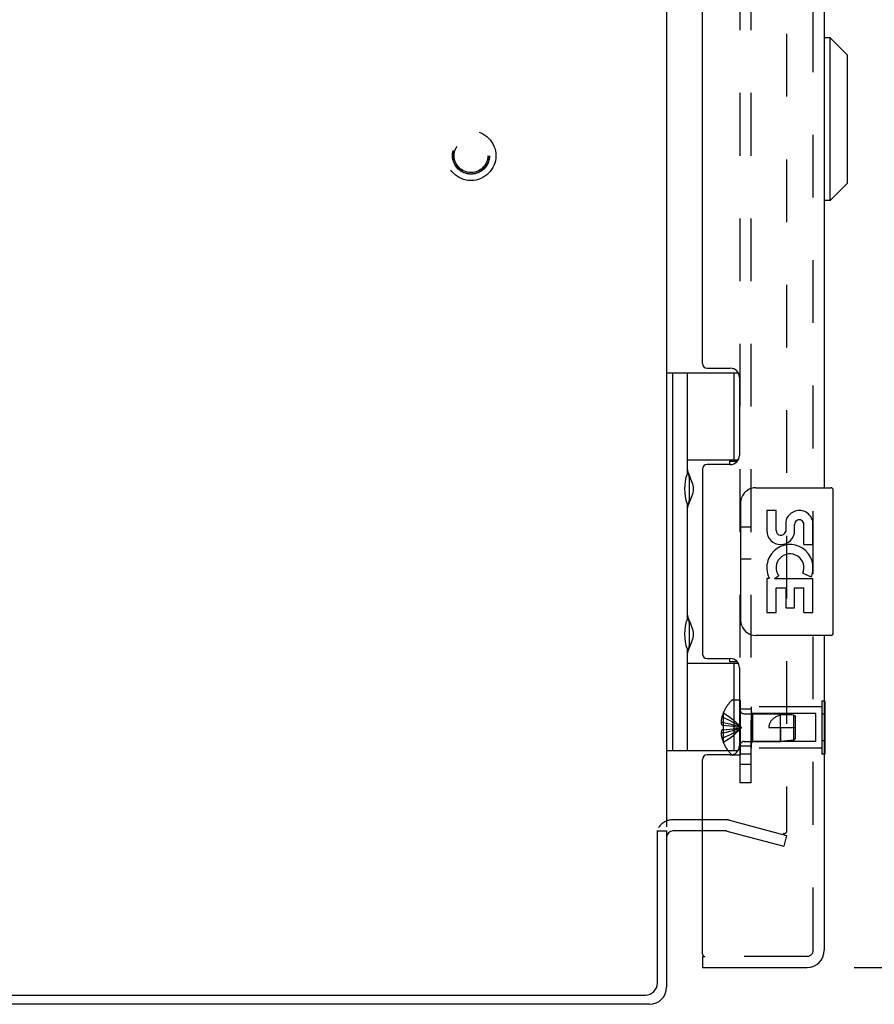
# Model space of a CAD drawing. Header units: inches. Extents: x 0 to 77.3, y 0 to 50.
# Tile 20 of 49: x 44.9 to 50.7, y 19.1 to 25.8. Entities that reach past the tile are written whole.
import ezdxf

# ---------------------------------------------------------------- set-up
doc = ezdxf.new("R2010")
doc.units = ezdxf.units.IN
doc.header["$LTSCALE"] = 4.25
doc.header["$MEASUREMENT"] = 0
doc.linetypes.add('HIDDEN', pattern=[0.2, 0.1, -0.1])
doc.layers.get('0').update_dxf_attribs({"linetype": 'CONTINUOUS'})
for name, color, linetype in [('DEFAULT_2', 8, 'HIDDEN'), ('DIMENSIONS', 7, 'CONTINUOUS'), ('REAR_DOOR', 7, 'CONTINUOUS'), ('SUBPANEL', 7, 'CONTINUOUS')]:
    doc.layers.add(name, color=color, linetype=linetype)
doc.styles.get("Standard").update_dxf_attribs({"font": 'arial.ttf'})
doc.dimstyles.new('DIMSTYLE_1', dxfattribs={"dimtxt": 0.340909, "dimasz": 0.454545, "dimexe": 0.09, "dimexo": 0.07, "dimgap": 0.0375, "dimtad": 0, "dimtih": 1, "dimtoh": 1, "dimzin": 4, "dimdsep": 46, "dimtxsty": 'Standard', "dimblk": '_FILLED', "dimblk1": '_FILLED', "dimblk2": '_FILLED', "dimcen": 0.09, "dimadec": 3, "dimazin": 1, "dimtfac": 1, "dimtdec": 3, "dimtofl": 0, "dimtmove": 0, "dimatfit": 3, "dimldrblk": '_FILLED', "dimfxl": 0, "dimtolj": 1, "dimtzin": 4, "dimarcsym": 0})

# ---------------------------------------------------------------- blocks, each defined once
blk = doc.blocks.new('_FILLED')
at = {"color": 0, "linetype": 'ByBlock'}
blk.add_solid([(0, 0), (-1, 0.2), (-1, -0.2)], dxfattribs=at)
blk = doc.blocks.new('*D5')
at = {"layer": 'DIMENSIONS', "color": 2, "linetype": 'Continuous'}
for p, q in [((50.5464, 30.8841), (51.9993, 30.8841)), ((51.5902, 30.8841), (51.5902, 25.8909)), ((51.5902, 19.3841), (51.5902, 24.1863)), ((50.5464, 19.3841), (51.9993, 19.3841))]:
    blk.add_line(p, q, dxfattribs=at)
at = {"layer": 'DIMENSIONS', "color": 2, "linetype": 'Continuous', "xscale": 0.4545454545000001, "yscale": 0.4545454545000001, "zscale": 0.4545454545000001}
for p, rotation in [((51.5902, 30.8841), 90), ((51.5902, 19.3841), 270)]:
    blk.add_blockref('_FILLED', p, dxfattribs=dict(at, rotation=rotation))
at = {"layer": 'DIMENSIONS', "color": 2, "linetype": 'Continuous', "insert": (51.5902, 25.7204), "char_height": 0.34091, "width": 1.427002, "attachment_point": 2, "line_spacing_factor": 0.9}
blk.add_mtext('11.50\\PREAR\\PDOOR', dxfattribs=at)

msp = doc.modelspace()

# ---------------------------------------------------------------- linework, layer by layer
at = {"color": 3, "linetype": 'Continuous'}
for p, q in [((49.277262, 29.932092), (49.277262, 20.336092)), ((49.214262, 19.277092), (49.214262, 20.310971)), ((49.277262, 20.309092), (49.277262, 19.251092)), ((49.520262, 20.309092), (49.319262, 20.309092)), ((39.682262, 19.197092), (49.134262, 19.197092)), ((49.160262, 19.134092), (39.682262, 19.134092))]:
    msp.add_line(p, q, dxfattribs=at)
at = {"color": 7, "linetype": 'Continuous'}
for p, q in [((49.277262, 23.413592), (49.76195, 23.413592)), ((49.316262, 23.413592), (49.316262, 20.854592)), ((49.415262, 23.413592), (49.415262, 22.726262)), ((49.735262, 22.823092), (49.735262, 23.413592)), ((49.415307, 22.823092), (49.76224, 22.823092)), ((49.704062, 22.814092), (49.756047, 22.814092)), ((49.704062, 22.814092), (49.704062, 22.791592)), ((49.431762, 22.556092), (49.431762, 22.696092)), ((49.415262, 22.525922), (49.415262, 21.742262)), ((49.431762, 21.572092), (49.431762, 21.712092)), ((49.415262, 21.541922), (49.415262, 20.854592)), ((49.415307, 21.445092), (49.76224, 21.445092)), ((49.704062, 21.476592), (49.704062, 21.454092)), ((49.756047, 21.454092), (49.704062, 21.454092)), ((49.735262, 20.854592), (49.735262, 21.445092)), ((49.277262, 20.854592), (49.76195, 20.854592)), ((49.214262, 20.309092), (49.277262, 20.309092))]:
    msp.add_line(p, q, dxfattribs=at)
for points in [[(49.415307, 22.770016), (49.416213, 22.761472), (49.418219, 22.752027), (49.421265, 22.741567), (49.425159, 22.730434), (49.429643, 22.718852), (49.434458, 22.707055), (49.439295, 22.695379), (49.443963, 22.683739), (49.448311, 22.672171), (49.452069, 22.660644), (49.455035, 22.649144), (49.456968, 22.63765), (49.457598, 22.626126), (49.456976, 22.6146), (49.455047, 22.603099), (49.452083, 22.591589), (49.448324, 22.580051), (49.443974, 22.568474), (49.439305, 22.556829), (49.434467, 22.54515), (49.429649, 22.533348), (49.425163, 22.521761), (49.421267, 22.510625), (49.41822, 22.500162), (49.416213, 22.490715), (49.415307, 22.482169)], [(49.415307, 21.786016), (49.416213, 21.777472), (49.418219, 21.768027), (49.421265, 21.757567), (49.425159, 21.746434), (49.429643, 21.734852), (49.434458, 21.723055), (49.439295, 21.711379), (49.443963, 21.699739), (49.448311, 21.688171), (49.452069, 21.676644), (49.455035, 21.665144), (49.456968, 21.65365), (49.457598, 21.642126), (49.456976, 21.6306), (49.455047, 21.619099), (49.452083, 21.607589), (49.448324, 21.596051), (49.443974, 21.584474), (49.439305, 21.572829), (49.434467, 21.56115), (49.429649, 21.549348), (49.425163, 21.537761), (49.421267, 21.526625), (49.41822, 21.516162), (49.416213, 21.506715), (49.415307, 21.498169)]]:
    msp.add_lwpolyline(points, dxfattribs=at)
for centre, start, end in [((49.341762, 22.696092), 0, 35.1877476), ((49.341762, 22.556092), 324.8122524, 360), ((49.341762, 21.712092), 0, 35.1877476), ((49.341762, 21.572092), 324.8122524, 360)]:
    msp.add_arc(centre, 0.09, start, end, dxfattribs=at)
at = {"color": 3, "linetype": 'Continuous'}
for centre, radius, start, end in [((49.319262, 20.267092), 0.042, 90, 180), ((49.134262, 19.277092), 0.08, 270, 360), ((49.160262, 19.251092), 0.117, 270, 360)]:
    msp.add_arc(centre, radius, start, end, dxfattribs=at)
at = {"color": 7, "linetype": 'Continuous'}
for centre in [(49.504418, 22.626092), (49.504418, 21.642092)]:
    msp.add_ellipse(centre, major_axis=(0, 0.1875), ratio=0.5625, start_param=1.0071888, end_param=2.13440385, dxfattribs=at)
at = {"layer": 'DEFAULT_2', "color": 8, "linetype": 'HIDDEN'}
for p, q in [((50.089897, 29.95939), (50.089897, 20.308794)), ((49.677898, 20.384092), (49.319262, 20.384092)), ((49.70378, 20.380685), (50.089897, 20.277225)), ((49.677898, 20.309092), (49.520262, 20.309092)), ((49.684369, 20.30824), (50.070485, 20.204781)), ((50.089897, 20.277225), (50.070485, 20.204781))]:
    msp.add_line(p, q, dxfattribs=at)
for points in [[(50.070579, 20.288794), (50.070182, 20.288798), (50.068721, 20.288887), (50.067275, 20.289089), (50.065839, 20.289405)], [(50.089897, 20.308794), (50.089841, 20.307276), (50.089675, 20.305774), (50.0894, 20.304286), (50.089016, 20.302824), (50.088527, 20.301396), (50.087934, 20.300011), (50.087242, 20.298676), (50.086455, 20.297399), (50.085576, 20.296187), (50.084611, 20.295048), (50.083565, 20.293988), (50.082445, 20.293012), (50.081257, 20.292128), (50.080008, 20.291338), (50.078704, 20.29065), (50.077354, 20.290065), (50.075965, 20.289588), (50.074545, 20.28922), (50.073103, 20.288966), (50.071646, 20.288824), (50.070579, 20.288794)]]:
    msp.add_lwpolyline(points, dxfattribs=at)
for radius in [0.1685, 0.12505, 0.124, 0.114]:
    msp.add_circle((47.952262, 24.884092), radius, dxfattribs=at)
for centre, radius, start, end in [((49.319262, 20.267092), 0.117, 90, 146.9001751), ((49.677898, 20.284092), 0.1, 75, 90), ((49.677898, 20.284092), 0.025, 75, 90)]:
    msp.add_arc(centre, radius, start, end, dxfattribs=at)
at = {"layer": 'REAR_DOOR', "color": 8, "linetype": 'HIDDEN'}
for p, q in [((50.270262, 19.501092), (50.270262, 30.767092)), ((49.774262, 21.195592), (49.727712, 21.195592)), ((49.774262, 21.195592), (49.774262, 20.822592)), ((50.328262, 21.149092), (49.849262, 21.149092)), ((49.849262, 21.149092), (49.849262, 20.869092)), ((50.345262, 21.189225), (50.328262, 21.189225)), ((50.328262, 21.189225), (50.328262, 20.828959)), ((49.661303, 21.108359), (49.660905, 21.108592)), ((49.661303, 21.108359), (49.660905, 21.107377)), ((49.660905, 21.107377), (49.660905, 21.024592)), ((49.802462, 21.103092), (50.049262, 21.103092)), ((49.859262, 21.104092), (49.849262, 21.114092)), ((50.286762, 21.104092), (49.859262, 21.104092)), ((49.859262, 21.104092), (49.859262, 20.914092)), ((50.139311, 21.094087), (50.049262, 21.103092)), ((50.049262, 20.915092), (50.049262, 21.103092)), ((50.149262, 21.083092), (50.139311, 21.094087)), ((50.139311, 20.924097), (50.139311, 21.094087)), ((50.139311, 21.094026), (50.144475, 21.088367)), ((50.144475, 21.088367), (50.149262, 21.083092)), ((50.149262, 20.935093), (50.149262, 21.083092)), ((50.286762, 20.914092), (50.286762, 21.104092)), ((50.345262, 21.099159), (50.328262, 21.099159)), ((49.660905, 21.043992), (49.645956, 21.043992)), ((49.660905, 21.077592), (49.650857, 21.077592)), ((49.660905, 21.024592), (49.650857, 21.024592)), ((49.661303, 21.024556), (49.660905, 21.024592)), ((49.660905, 21.024592), (49.683378, 21.022422)), ((49.660905, 20.974193), (49.645956, 20.974193)), ((49.660905, 20.993592), (49.650857, 20.993592)), ((49.660905, 20.993592), (49.683378, 20.995762)), ((49.661303, 20.993629), (49.660905, 20.993592)), ((49.660905, 20.993592), (49.660905, 20.910807)), ((49.683055, 20.995729), (49.704863, 20.998073)), ((49.704611, 20.998045), (49.725758, 21.000562)), ((49.725575, 21.000539), (49.746063, 21.003228)), ((49.969262, 21.009092), (50.149262, 21.009092)), ((50.049259, 21.009092), (50.049262, 20.915092)), ((49.660905, 20.940592), (49.650857, 20.940592)), ((49.660905, 20.910807), (49.661303, 20.909826)), ((49.661303, 20.909826), (49.660905, 20.909592)), ((49.802462, 20.915092), (50.049262, 20.915092)), ((49.859262, 20.914092), (49.849262, 20.904092)), ((50.286762, 20.914092), (49.859262, 20.914092)), ((50.139311, 20.924097), (50.049262, 20.915092)), ((50.149262, 20.935093), (50.139311, 20.924097)), ((50.345262, 20.919026), (50.328262, 20.919026)), ((49.774262, 20.822592), (49.727712, 20.822592)), ((50.328262, 20.869092), (49.849262, 20.869092)), ((50.345262, 20.828959), (50.328262, 20.828959)), ((50.228262, 19.459092), (49.535262, 19.459092))]:
    msp.add_line(p, q, dxfattribs=at)
at = {"layer": 'REAR_DOOR', "color": 3, "linetype": 'Continuous'}
for p, q in [((50.345262, 27.634092), (50.345262, 22.634092)), ((49.520262, 23.475592), (49.520262, 26.792592)), ((49.551262, 23.444592), (49.708262, 23.444592)), ((49.770262, 23.382592), (49.770262, 22.853592)), ((49.520262, 22.760592), (49.520262, 21.507592)), ((49.708262, 22.791592), (49.551262, 22.791592)), ((50.345262, 21.634092), (50.345262, 19.501092)), ((49.551262, 21.476592), (49.708262, 21.476592)), ((49.770262, 21.414592), (49.770262, 20.885592)), ((49.708262, 20.823592), (49.551262, 20.823592)), ((49.520262, 19.474092), (49.520262, 20.792592)), ((49.520262, 19.384092), (50.228262, 19.384092))]:
    msp.add_line(p, q, dxfattribs=at)
at = {"layer": 'REAR_DOOR', "color": 7, "linetype": 'Continuous'}
for p, q in [((50.384632, 25.682974), (50.345262, 25.682974)), ((50.502742, 25.564864), (50.384632, 25.682974)), ((50.384632, 24.580612), (50.384632, 25.682974)), ((50.502742, 24.698722), (50.502742, 25.564864)), ((50.502742, 24.698722), (50.384632, 24.580612)), ((50.384632, 24.580612), (50.345262, 24.580612)), ((49.880262, 22.634092), (50.390262, 22.634092)), ((50.405262, 21.649092), (50.405262, 22.619092)), ((49.780355, 21.734092), (49.780355, 22.534092)), ((50.018468, 22.47989), (49.955594, 22.47989)), ((49.955594, 22.47989), (49.955594, 22.343572)), ((50.018468, 22.343572), (50.018468, 22.47989)), ((50.083588, 22.406131), (50.083636, 22.337123)), ((50.144232, 22.343572), (50.144196, 22.385558)), ((50.207087, 22.249267), (50.207087, 22.385585)), ((50.267712, 22.249267), (50.267712, 22.406066)), ((50.207087, 22.249267), (50.267712, 22.249267)), ((50.267712, 22.065598), (50.267712, 22.118583)), ((49.973799, 22.018652), (49.955594, 22.018652)), ((49.955594, 22.018652), (49.955594, 21.788281)), ((50.008246, 22.018652), (50.035619, 22.03784)), ((50.008246, 22.018652), (50.267712, 22.018652)), ((50.199334, 22.054627), (50.257029, 22.029656)), ((50.267712, 21.788281), (50.267712, 22.018652)), ((50.018468, 21.955778), (50.083601, 21.955778)), ((50.018468, 21.788281), (50.018468, 21.955778)), ((50.083601, 21.955778), (50.083601, 21.819718)), ((50.144213, 21.955778), (50.207087, 21.955778)), ((50.144213, 21.819718), (50.144213, 21.955778)), ((50.207087, 21.788281), (50.207087, 21.955778)), ((50.083601, 21.819718), (50.144213, 21.819718)), ((49.955594, 21.788281), (50.018468, 21.788281)), ((50.207087, 21.788281), (50.267712, 21.788281)), ((50.390262, 21.634092), (49.880262, 21.634092)), ((50.349262, 21.189225), (50.345262, 21.189225)), ((50.349262, 21.189225), (50.349262, 20.828959)), ((50.349262, 21.099159), (50.345262, 21.099159)), ((50.349262, 20.919026), (50.345262, 20.919026)), ((50.349262, 20.828959), (50.345262, 20.828959)), ((49.520262, 19.459092), (49.535262, 19.459092)), ((49.520262, 19.459092), (49.520262, 19.384092))]:
    msp.add_line(p, q, dxfattribs=at)
for points in [[(49.780355, 22.534092), (49.780548, 22.540393), (49.781121, 22.546614), (49.782065, 22.55273), (49.78337, 22.558724), (49.78503, 22.564576), (49.787033, 22.570263)], [(49.787033, 21.697922), (49.785031, 21.703605), (49.783371, 21.709455), (49.782066, 21.715448), (49.781122, 21.721565), (49.780548, 21.727788), (49.780355, 21.734092)]]:
    msp.add_lwpolyline(points, dxfattribs=at)
at = {"layer": 'REAR_DOOR', "color": 8, "linetype": 'HIDDEN'}
for points in [[(49.661303, 21.108359), (49.683378, 21.094662), (49.704863, 21.079826), (49.725758, 21.063852), (49.746063, 21.046738), (49.765779, 21.028484), (49.784905, 21.009092)], [(50.049259, 21.093185), (50.041899, 21.091049), (50.034996, 21.088738), (50.028558, 21.086258), (50.02256, 21.083625), (50.016983, 21.080852), (50.011825, 21.077963), (50.007082, 21.074984), (50.00274, 21.071937), (49.998795, 21.068856), (49.995206, 21.065743), (49.991941, 21.062609), (49.988975, 21.059456), (49.986277, 21.056288), (49.983827, 21.053097), (49.981598, 21.049881), (49.979573, 21.046621), (49.977728, 21.043303), (49.976055, 21.039898), (49.974534, 21.036365), (49.973184, 21.032717), (49.972012, 21.028945), (49.971033, 21.025076), (49.970263, 21.02113), (49.969706, 21.017133), (49.969374, 21.013121), (49.969262, 21.009092)], [(50.139311, 21.094026), (50.127805, 21.094962), (50.116202, 21.095645), (50.104445, 21.096099), (50.092748, 21.096256), (50.081252, 21.096057), (50.070089, 21.095493), (50.059448, 21.094532), (50.049259, 21.093185)], [(49.650857, 21.077592), (49.649862, 21.073131), (49.648985, 21.068757), (49.648228, 21.064475), (49.647582, 21.060271), (49.647037, 21.056142), (49.646589, 21.052066), (49.646227, 21.048012), (49.645956, 21.043992)], [(49.645956, 21.043992), (49.646241, 21.041573), (49.64662, 21.039151), (49.647091, 21.036725), (49.647656, 21.034296), (49.648315, 21.031866), (49.649068, 21.029438), (49.649916, 21.027013), (49.650857, 21.024592)], [(49.660905, 21.077592), (49.683055, 21.068148), (49.704611, 21.057914), (49.725575, 21.046892), (49.745945, 21.035081), (49.765722, 21.022481), (49.784905, 21.009092)], [(49.660905, 21.043992), (49.683055, 21.03918), (49.704611, 21.033966), (49.725575, 21.02835), (49.745945, 21.022333), (49.765722, 21.015914), (49.784905, 21.009092)], [(49.661303, 21.024556), (49.661082, 21.019405), (49.66095, 21.014262), (49.660906, 21.009092), (49.66095, 21.003923), (49.661082, 20.99878), (49.661303, 20.993629)], [(49.683055, 21.022455), (49.704863, 21.020111), (49.725758, 21.017623), (49.746063, 21.014957), (49.765779, 21.012113), (49.784905, 21.009092)], [(49.704611, 21.02014), (49.725575, 21.017645), (49.745945, 21.014973), (49.765722, 21.012122), (49.784905, 21.009092)], [(49.650857, 20.993592), (49.649916, 20.991171), (49.649068, 20.988747), (49.648315, 20.986318), (49.647656, 20.983888), (49.647091, 20.98146), (49.64662, 20.979033), (49.646241, 20.976611), (49.645956, 20.974193)], [(49.645956, 20.974193), (49.646227, 20.970172), (49.646589, 20.966119), (49.647037, 20.962042), (49.647582, 20.957914), (49.648228, 20.95371), (49.648985, 20.949427), (49.649862, 20.945053), (49.650857, 20.940592)], [(49.660905, 20.974193), (49.683055, 20.979005), (49.704611, 20.984218), (49.725575, 20.989834), (49.745945, 20.995851), (49.765722, 21.002271), (49.784905, 21.009092)], [(49.660905, 20.940592), (49.683055, 20.950037), (49.704611, 20.96027), (49.725575, 20.971292), (49.745945, 20.983103), (49.765722, 20.995703), (49.784905, 21.009092)], [(49.661303, 20.909826), (49.683378, 20.923522), (49.704863, 20.938358), (49.725758, 20.954333), (49.746063, 20.971447), (49.765779, 20.9897), (49.784905, 21.009092)], [(49.745945, 21.003211), (49.765722, 21.006063), (49.784905, 21.009092)], [(49.746063, 21.003228), (49.765779, 21.006071), (49.784905, 21.009092)]]:
    msp.add_lwpolyline(points, dxfattribs=at)
at = {"layer": 'REAR_DOOR', "color": 3, "linetype": 'Continuous'}
for centre, radius, start, end in [((49.551262, 23.475592), 0.031, 180, 270), ((49.708262, 23.382592), 0.062, 0, 90), ((49.708262, 22.853592), 0.062, 270, 360), ((49.551262, 22.760592), 0.031, 90, 180), ((49.551262, 21.507592), 0.031, 180, 270), ((49.708262, 21.414592), 0.062, 0, 90), ((49.708262, 20.885592), 0.062, 270, 360), ((49.551262, 20.792592), 0.031, 90, 180), ((50.228262, 19.501092), 0.117, 270, 360), ((49.535262, 19.474092), 0.015, 180, 270)]:
    msp.add_arc(centre, radius, start, end, dxfattribs=at)
at = {"layer": 'REAR_DOOR', "color": 7, "linetype": 'Continuous'}
for centre, radius, start, end in [((49.880262, 22.534092), 0.1, 90, 158.8003606), ((50.390262, 22.619092), 0.015, 0, 90), ((50.175698, 22.385599), 0.094263, 71.7266658, 167.4337892), ((50.175641, 22.385585), 0.031445, 0, 180.0484712), ((50.175698, 22.385599), 0.094263, 12.5401708, 71.7010304), ((50.049913, 22.343572), 0.094319, 180, 360), ((50.049913, 22.343572), 0.031445, 180, 261.2294617), ((50.04926, 22.34845), 0.036194, 263.428547, 341.7627798), ((50.112774, 22.09209), 0.157186, 9.7031365, 161.8791311), ((50.112774, 22.09209), 0.094319, 336.5966472, 215.1121749), ((50.109474, 22.091871), 0.154122, 161.4198819, 206.1962946), ((50.112774, 22.09209), 0.157186, 205.7370454, 207.8532025), ((50.112774, 22.09209), 0.157186, 336.5966472, 350.2968635), ((49.880262, 21.734092), 0.1, 201.2050205, 270), ((50.390262, 21.649092), 0.015, 270, 360)]:
    msp.add_arc(centre, radius, start, end, dxfattribs=at)
at = {"layer": 'REAR_DOOR', "color": 8, "linetype": 'HIDDEN'}
for centre, radius, start, end in [((49.903082, 21.009092), 0.26182, 136.4862049, 157.6643128), ((49.727712, 21.175592), 0.02, 90, 136.4862049), ((49.903082, 21.009092), 0.261361, 157.910623, 164.8058882), ((49.802462, 21.131292), 0.0282, 180, 270), ((49.903082, 21.009092), 0.261361, 195.1941118, 202.089377), ((49.903082, 21.009092), 0.26182, 202.3356872, 223.5137951), ((49.802462, 20.886892), 0.0282, 90, 180), ((49.727712, 20.842592), 0.02, 223.5137951, 270), ((50.228262, 19.501092), 0.042, 270, 360)]:
    msp.add_arc(centre, radius, start, end, dxfattribs=at)
at = {"layer": 'SUBPANEL', "color": 8, "linetype": 'HIDDEN'}
for p, q in [((49.774262, 20.634092), (49.774262, 29.634092)), ((49.849262, 20.634092), (49.849262, 29.634092)), ((49.849262, 22.368092), (49.774262, 22.368092)), ((49.849262, 22.150092), (49.774262, 22.150092)), ((49.849262, 21.134092), (49.774262, 21.134092)), ((49.849262, 20.884092), (49.774262, 20.884092)), ((49.849262, 20.828092), (49.774262, 20.828092)), ((49.849262, 20.759092), (49.774262, 20.759092)), ((49.849262, 20.634092), (49.774262, 20.634092))]:
    msp.add_line(p, q, dxfattribs=at)

# ---------------------------------------------------------------- dimensions: what is measured, and where the dimension line sits
at = {"layer": 'DIMENSIONS', "color": 2, "linetype": 'Continuous'}
dim = msp.add_linear_dim(base=(51.590171, 30.884092), p1=(50.476444, 19.384092), p2=(50.476444, 30.884092), angle=90, text='<>\\PREAR\\PDOOR', dimstyle='DIMSTYLE_1', dxfattribs=at)
dim.commit()
dim.dimension.update_dxf_attribs({"geometry": '*D5', "text_midpoint": (51.590171, 25.038603), "dimtype": 160})

doc.saveas('drawing.dxf')
